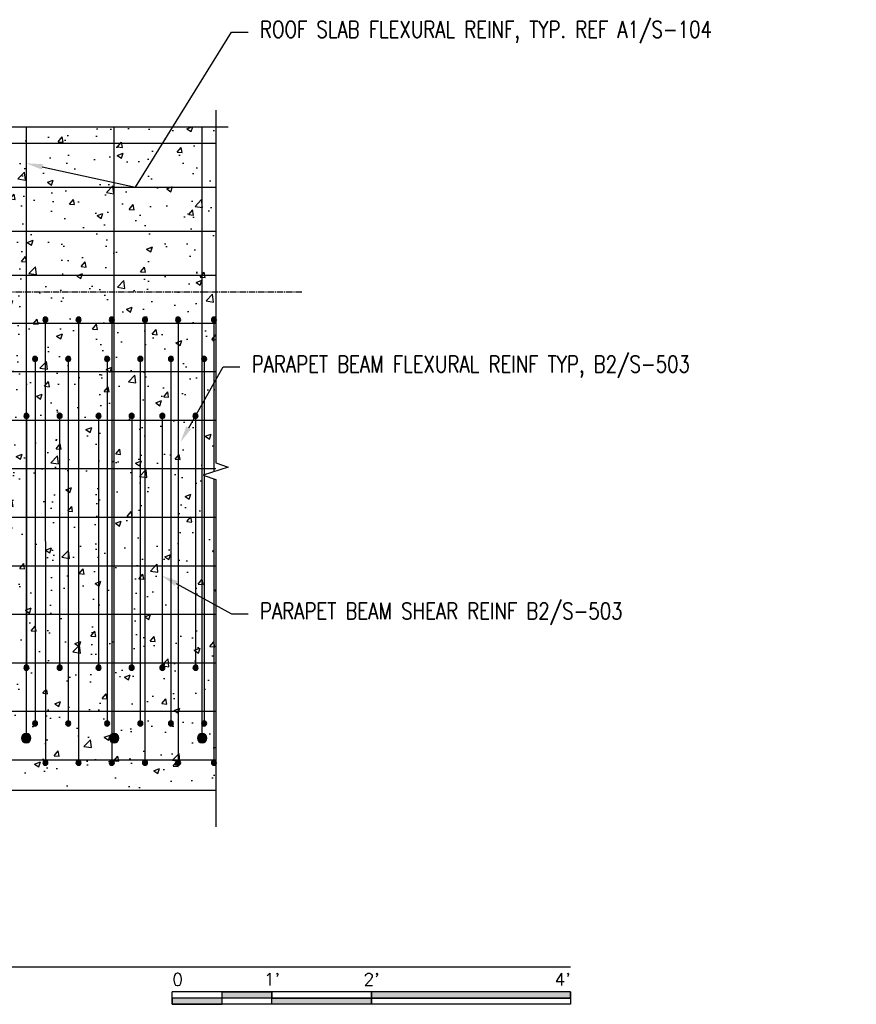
# Model space of a CAD drawing. Header units: inches. Extents: x 818 to 2209, y 105 to 919.
# Tile 125 of 127: x 1397 to 1498, y 780 to 898. Entities that reach past the tile are written whole.
import ezdxf
from ezdxf import colors
from ezdxf.entities.mleader import LeaderData, LeaderLine
from ezdxf.enums import TextEntityAlignment as Align
from ezdxf.math import Vec2, Vec3

# ---------------------------------------------------------------- set-up
doc = ezdxf.new("R2010")
doc.units = ezdxf.units.IN
doc.header["$MEASUREMENT"] = 0
doc.linetypes.add('CENTER2', pattern=[1.125, 0.75, -0.125, 0.125, -0.125])
for name, color, linetype in [('A-WALL-PATT', 8, 'Continuous'), ('S-ANNO-NOTE', 2, 'Continuous'), ('S-ANNO-SYMB', 2, 'Continuous'), ('S-BEAM', 13, 'Continuous'), ('S-DETL', 3, 'Continuous'), ('S-DETL-GENF', 3, 'Continuous'), ('S-DETL-MEDM', 3, 'Continuous'), ('S-DETL-WIDE', 5, 'Continuous'), ('S-GRID', 1, 'CENTER2')]:
    doc.layers.add(name, color=color, linetype=linetype)
doc.styles.add('Annotative', font='romans.shx', dxfattribs={"width": 0.8, "height": 0.125})
doc.styles.add('Arial', font='romans.shx', dxfattribs={"width": 0.8})
pattern_1 = [(50, (736.9485, -27.598), (7.172602, -0.62752), [0.75, -8.25]), (355, (736.9485, -27.598), (-1.387513, 7.52192), [0.6, -6.6]), (100.45144, (737.546, -27.65), (5.78509, 6.8944), [0.6374, -7.01142]), (46.1842, (736.9485, -25.598), (10.67241, -1.65519), [1.125, -12.375]), (96.6356, (737.838, -25.736), (9.34662, 9.74119), [0.9561, -10.51714]), (351.1842, (736.949, -25.598), (9.34662, 9.74119), [0.9, -9.9]), (21, (737.9485, -26.098), (5.96907, -4.02619), [0.75, -8.25]), (326, (737.9485, -26.098), (2.433153, 7.2515), [0.6, -6.6]), (71.45144, (738.446, -26.433), (8.402224, 3.22531), [0.6374, -7.01142]), (37.5, (736.9485, -27.5977), (0.1215986, 3.3289385), [0, -6.52, 0, -6.7, 0, -6.625]), (7.5, (736.9485, -27.5977), (2.630695, 3.944117), [0, -3.82, 0, -6.37, 0, -2.525]), (327.5, (734.7185, -27.5977), (5.3382244, -0.225549), [0, -2.5, 0, -7.8, 0, -10.35]), (317.5, (733.7185, -27.5977), (5.831862, 1.00105), [0, -3.25, 0, -5.18, 0, -7.35])]

# ---------------------------------------------------------------- blocks, each defined once
blk = doc.blocks.new('Reinforcing Bar Section_USACE - __5-599893-PILASTER INTERIOR THRU PARAPET BEAM _ ROOF SLAB')
at = {"layer": 'S-DETL-GENF'}
blk.add_hatch(color=256, dxfattribs=at).paths.add_polyline_path([(559.08, 836.21), (559.21, 836.24), (559.32, 836.32), (559.38, 836.45), (559.38, 836.59), (559.32, 836.71), (559.21, 836.8), (559.08, 836.83), (558.94, 836.8), (558.83, 836.71), (558.77, 836.59), (558.77, 836.45), (558.83, 836.32), (558.94, 836.24)])
for start, end in [(90, 270), (270, 90)]:
    blk.add_arc((559.08, 836.52), 0.312, start, end, dxfattribs=at)
blk = doc.blocks.new('Reinforcing Bar Section_USACE - __5-579027-PILASTER INTERIOR THRU PARAPET BEAM _ ROOF SLAB')
at = {"layer": 'S-DETL-GENF'}
blk.add_hatch(color=256, dxfattribs=at).paths.add_polyline_path([(559.08, 889.58), (559.21, 889.61), (559.32, 889.7), (559.38, 889.82), (559.38, 889.96), (559.32, 890.09), (559.21, 890.17), (559.08, 890.21), (558.94, 890.17), (558.83, 890.09), (558.77, 889.96), (558.77, 889.82), (558.83, 889.7), (558.94, 889.61)])
for start, end in [(90, 270), (270, 90)]:
    blk.add_arc((559.08, 889.89), 0.312, start, end, dxfattribs=at)
blk = doc.blocks.new('Reinforcing Bar Section_USACE - __9-1453024-PILASTER INTERIOR THRU PARAPET BEAM _ ROOF SLAB')
at = {"layer": 'S-DETL-GENF'}
blk.add_hatch(color=256, dxfattribs=at).paths.add_polyline_path([(544.16, 838.92), (544.4, 838.98), (544.6, 839.13), (544.71, 839.36), (544.71, 839.61), (544.6, 839.83), (544.4, 839.99), (544.16, 840.05), (543.92, 839.99), (543.72, 839.83), (543.61, 839.61), (543.61, 839.36), (543.72, 839.13), (543.92, 838.98)])
for start, end in [(90, 270), (270, 90)]:
    blk.add_arc((544.16, 839.48), 0.562, start, end, dxfattribs=at)
blk = doc.blocks.new('Break Line - Break Line-2019568-PILASTER INTERIOR THRU PARAPET BEAM _ ROOF SLAB')
at = {"layer": 'S-DETL-MEDM'}
for p, q in [((683.6, 915.14), (683.6, 872.64)), ((685.1, 872.14), (682.1, 871.14)), ((683.6, 872.64), (685.1, 872.14)), ((682.1, 871.14), (683.6, 870.64)), ((683.6, 870.64), (683.6, 828.79))]:
    blk.add_line(p, q, dxfattribs=at)
blk = doc.blocks.new('Break Line - Break Line-2019927-PILASTER INTERIOR THRU PARAPET BEAM _ ROOF SLAB')
at = {"layer": 'S-DETL-MEDM'}
blk.add_line((611.67, 913.14), (685.1, 913.14), dxfattribs=at)
blk = doc.blocks.new('Reinforcing Bar Section_USACE - __5-579027-PILASTER CORNER THRU PARAPET BEAM_ ROOF SLAB')
at = {"layer": 'S-DETL-GENF'}
blk.add_hatch(color=256, dxfattribs=at).paths.add_polyline_path([(293.08, 889.58), (293.21, 889.61), (293.32, 889.7), (293.38, 889.82), (293.38, 889.96), (293.32, 890.09), (293.21, 890.17), (293.08, 890.21), (292.94, 890.17), (292.83, 890.09), (292.77, 889.96), (292.77, 889.82), (292.83, 889.7), (292.94, 889.61)])
for start, end in [(90, 270), (270, 90)]:
    blk.add_arc((293.08, 889.89), 0.312, start, end, dxfattribs=at)
blk = doc.blocks.new('Reinforcing Bar Section_USACE - __5-599893-PILASTER CORNER THRU PARAPET BEAM_ ROOF SLAB')
at = {"layer": 'S-DETL-GENF'}
blk.add_hatch(color=256, dxfattribs=at).paths.add_polyline_path([(293.08, 836.21), (293.21, 836.24), (293.32, 836.32), (293.38, 836.45), (293.38, 836.59), (293.32, 836.71), (293.21, 836.8), (293.08, 836.83), (292.94, 836.8), (292.83, 836.71), (292.77, 836.59), (292.77, 836.45), (292.83, 836.32), (292.94, 836.24)])
for start, end in [(90, 270), (270, 90)]:
    blk.add_arc((293.08, 836.52), 0.312, start, end, dxfattribs=at)
blk = doc.blocks.new('*U76')
for points in [[(-2.625, -0.188), (-2.25, -0.188), (-2.25, -0.2344), (-2.625, -0.2344)], [(-1.5, -0.2344), (0, -0.2344), (0, -0.1875), (-1.5, -0.1875)], [(-3, -0.2812), (-2.625, -0.2812), (-2.625, -0.2344), (-3, -0.2344)], [(-2.25, -0.2349), (-1.5, -0.2349), (-1.5, -0.2812), (-2.25, -0.2812)]]:
    blk.add_hatch(color=256).paths.add_polyline_path(points)
for p, q in [((0, -0.1875), (-3, -0.1875)), ((-3, -0.2812), (-3, -0.1875)), ((-2.625, -0.2807), (-2.625, -0.188)), ((-2.25, -0.2812), (-2.25, -0.1885)), ((-1.5, -0.2812), (-1.5, -0.1885)), ((0, -0.1875), (0, -0.2812)), ((0, -0.2344), (-3, -0.2344)), ((0, -0.2812), (-3, -0.2812))]:
    blk.add_line(p, q)
at = {"flags": 128}
for points in [[(-2.625, -0.188), (-2.25, -0.188), (-2.25, -0.2344), (-2.625, -0.2344), (-2.625, -0.188)], [(-1.5, -0.2344), (0, -0.2344), (0, -0.1875), (-1.5, -0.1875), (-1.5, -0.2344)], [(-3, -0.2812), (-2.625, -0.2812), (-2.625, -0.2344), (-3, -0.2344), (-3, -0.2812)], [(-2.25, -0.2349), (-1.5, -0.2349), (-1.5, -0.2812), (-2.25, -0.2812), (-2.25, -0.2349)]]:
    blk.add_lwpolyline(points, close=True, dxfattribs=at)
at = {"style": 'Arial'}
blk.add_text('0', height=0.0937, dxfattribs=at).set_placement((-3, -0.0937), align=Align.MIDDLE_LEFT)
for s, p in [("1'", (-2.25, -0.0937)), ("2'", (-1.5, -0.0937))]:
    blk.add_text(s, height=0.09375, dxfattribs=at).set_placement(p, align=Align.MIDDLE_CENTER)
blk.add_text("4'", height=0.09375, dxfattribs=at).set_placement((0, -0.0937), align=Align.MIDDLE_RIGHT)
blk = doc.blocks.new('*U71')
at = {"linetype": 'Continuous', "lineweight": -3}
blk.add_line((1.125, 0.625), (13.5, 0.625), dxfattribs=at)
at = {"lineweight": -3, "style": 'Arial'}
blk.add_attdef('DRAWING_AREA_TITLE', text='', height=0.1875, dxfattribs=at).set_placement((1.3743, 0.6339), align=Align.BOTTOM_LEFT)
blk.add_attdef('X#', text='', height=0.1875, dxfattribs=at).set_placement((0.8125, 0.625), align=Align.MIDDLE_CENTER)
blk.add_attdef('SCALE:', text='', height=0.0938, dxfattribs=at).set_placement((1.3743, 0.5606), align=Align.TOP_LEFT)
blk = doc.blocks.new('*U113')
at = {"layer": 'S-DETL', "lineweight": -3}
blk.add_line((72.03, 0), (-72.03, 0), dxfattribs=at)
blk = doc.blocks.new('*U114')
at = {"color": 0, "linetype": 'ByBlock', "lineweight": -2, "transparency": 16777216}
for p in [(0, 0), (0, -5.84375), (0, -11.6875), (0, -17.53125), (0, -23.375), (0, -29.21875), (0, -35.0625), (0, -40.90625), (0, -46.75), (0, -52.59375)]:
    blk.add_blockref('*U113', p, dxfattribs=at)

msp = doc.modelspace()

# ---------------------------------------------------------------- hatches: boundary and pattern name
at = {"layer": 'A-WALL-PATT', "lineweight": -3}
h = msp.add_hatch(dxfattribs=at)
h.set_pattern_fill('AR-CONC', color=8, style=0)
h.set_pattern_definition(pattern_1)
h.paths.add_polyline_path([(1276.4983, 865.6082), (1420.5535, 865.6082), (1420.5535, 885.5398), (1348.6179, 885.5398), (1348.1179, 884.0398), (1347.1179, 887.0398), (1346.6179, 885.5398), (1276.4983, 885.5398), (1276.4983, 867.081)])
h.paths.add_polyline_path([(1274.9983, 888.687), (1274.9983, 889.4953), (1273.7579, 889.4953), (1273.7579, 888.687)])
h.paths.add_polyline_path([(1422.8739, 888.687), (1422.9724, 888.687), (1422.8739, 889.4953)])
h = msp.add_hatch(dxfattribs=at)
h.set_pattern_fill('AR-CONC', color=8, style=0)
h.set_pattern_definition(pattern_1)
h.paths.add_polyline_path([(1384.0259, 805.6082), (1420.5535, 805.6082), (1420.5535, 843.0422), (1419.0535, 843.5422), (1422.0535, 844.5422), (1420.5535, 845.0422), (1420.5535, 865.6082), (1384.0259, 865.6082), (1384.0259, 811.0451)])
h.paths.add_polyline_path([(1402.0259, 808.6082), (1401.8903, 808.6391), (1401.7816, 808.7259), (1401.7212, 808.8512), (1401.7212, 808.9902), (1401.7816, 809.1155), (1401.8903, 809.2022), (1402.0259, 809.2332), (1402.1615, 809.2022), (1402.2702, 809.1155), (1402.3306, 808.9902), (1402.3306, 808.8512), (1402.2702, 808.7259), (1402.1615, 808.6391)])
h.paths.add_polyline_path([(1398.0259, 808.6082), (1397.8903, 808.6391), (1397.7816, 808.7259), (1397.7212, 808.8512), (1397.7212, 808.9902), (1397.7816, 809.1155), (1397.8903, 809.2022), (1398.0259, 809.2332), (1398.1615, 809.2022), (1398.2702, 809.1155), (1398.3306, 808.9902), (1398.3306, 808.8512), (1398.2702, 808.7259), (1398.1615, 808.6391)])
h.paths.add_polyline_path([(1394.0259, 808.6082), (1393.8903, 808.6391), (1393.7816, 808.7259), (1393.7212, 808.8512), (1393.7212, 808.9902), (1393.7816, 809.1155), (1393.8903, 809.2022), (1394.0259, 809.2332), (1394.1615, 809.2022), (1394.2702, 809.1155), (1394.3306, 808.9902), (1394.3306, 808.8512), (1394.2702, 808.7259), (1394.1615, 808.6391)])
h.paths.add_polyline_path([(1410.0259, 808.6082), (1409.8903, 808.6391), (1409.7816, 808.7259), (1409.7212, 808.8512), (1409.7212, 808.9902), (1409.7816, 809.1155), (1409.8903, 809.2022), (1410.0259, 809.2332), (1410.1615, 809.2022), (1410.2702, 809.1155), (1410.3306, 808.9902), (1410.3306, 808.8512), (1410.2702, 808.7259), (1410.1615, 808.6391)])
h.paths.add_polyline_path([(1406.0259, 808.6082), (1405.8903, 808.6391), (1405.7816, 808.7259), (1405.7212, 808.8512), (1405.7212, 808.9902), (1405.7816, 809.1155), (1405.8903, 809.2022), (1406.0259, 809.2332), (1406.1615, 809.2022), (1406.2702, 809.1155), (1406.3306, 808.9902), (1406.3306, 808.8512), (1406.2702, 808.7259), (1406.1615, 808.6391)])
h.paths.add_polyline_path([(1414.0259, 808.6082), (1413.8903, 808.6391), (1413.7816, 808.7259), (1413.7212, 808.8512), (1413.7212, 808.9902), (1413.7816, 809.1155), (1413.8903, 809.2022), (1414.0259, 809.2332), (1414.1615, 809.2022), (1414.2702, 809.1155), (1414.3306, 808.9902), (1414.3306, 808.8512), (1414.2702, 808.7259), (1414.1615, 808.6391)])
h.paths.add_polyline_path([(1390.0259, 808.6082), (1389.8903, 808.6391), (1389.7816, 808.7259), (1389.7212, 808.8512), (1389.7212, 808.9902), (1389.7816, 809.1155), (1389.8903, 809.2022), (1390.0259, 809.2332), (1390.1615, 809.2022), (1390.2702, 809.1155), (1390.3306, 808.9902), (1390.3306, 808.8512), (1390.2702, 808.7259), (1390.1615, 808.6391)])
h.paths.add_polyline_path([(1386.0259, 808.6082), (1385.8903, 808.6391), (1385.7816, 808.7259), (1385.7212, 808.8512), (1385.7212, 808.9902), (1385.7816, 809.1155), (1385.8903, 809.2022), (1386.0259, 809.2332), (1386.1615, 809.2022), (1386.2702, 809.1155), (1386.3306, 808.9902), (1386.3306, 808.8512), (1386.2702, 808.7259), (1386.1615, 808.6391)])
h.paths.add_polyline_path([(1397.7085, 811.3229), (1397.4645, 811.3786), (1397.2687, 811.5347), (1397.1601, 811.7602), (1397.1601, 812.0106), (1397.2687, 812.2361), (1397.4645, 812.3922), (1397.7085, 812.4479), (1397.9526, 812.3922), (1398.1483, 812.2361), (1398.2569, 812.0106), (1398.2569, 811.7602), (1398.1483, 811.5347), (1397.9526, 811.3786)])
h.paths.add_polyline_path([(1387.1085, 811.3229), (1386.8645, 811.3786), (1386.6687, 811.5347), (1386.5601, 811.7602), (1386.5601, 812.0106), (1386.6687, 812.2361), (1386.8645, 812.3922), (1387.1085, 812.4479), (1387.3526, 812.3922), (1387.5483, 812.2361), (1387.6569, 812.0106), (1387.6569, 811.7602), (1387.5483, 811.5347), (1387.3526, 811.3786), (1387.1615, 811.335)])
h.paths.add_polyline_path([(1408.3085, 811.3229), (1408.0645, 811.3786), (1407.8687, 811.5347), (1407.7601, 811.7602), (1407.7601, 812.0106), (1407.8687, 812.2361), (1408.0645, 812.3922), (1408.3085, 812.4479), (1408.5526, 812.3922), (1408.7483, 812.2361), (1408.8569, 812.0106), (1408.8569, 811.7602), (1408.7483, 811.5347), (1408.5526, 811.3786)])
h.paths.add_polyline_path([(1418.9085, 811.3229), (1418.6645, 811.3786), (1418.4687, 811.5347), (1418.3601, 811.7602), (1418.3601, 812.0106), (1418.4687, 812.2361), (1418.6645, 812.3922), (1418.9085, 812.4479), (1419.1526, 812.3922), (1419.3483, 812.2361), (1419.4569, 812.0106), (1419.4569, 811.7602), (1419.3483, 811.5347), (1419.1526, 811.3786)])
h.paths.add_polyline_path([(1399.0259, 813.1082), (1398.8903, 813.1391), (1398.7816, 813.2259), (1398.7212, 813.3512), (1398.7212, 813.4902), (1398.7816, 813.6155), (1398.8903, 813.7022), (1399.0259, 813.7332), (1399.1615, 813.7022), (1399.2702, 813.6155), (1399.3306, 813.4902), (1399.3306, 813.3512), (1399.2702, 813.2259), (1399.1615, 813.1391)])
h.paths.add_polyline_path([(1395.0259, 813.1082), (1394.8903, 813.1391), (1394.7816, 813.2259), (1394.7212, 813.3512), (1394.7212, 813.4902), (1394.7816, 813.6155), (1394.8903, 813.7022), (1395.0259, 813.7332), (1395.1615, 813.7022), (1395.2702, 813.6155), (1395.3306, 813.4902), (1395.3306, 813.3512), (1395.2702, 813.2259), (1395.1615, 813.1391)])
h.paths.add_polyline_path([(1411.0259, 813.1082), (1410.8903, 813.1391), (1410.7816, 813.2259), (1410.7212, 813.3512), (1410.7212, 813.4902), (1410.7816, 813.6155), (1410.8903, 813.7022), (1411.0259, 813.7332), (1411.1615, 813.7022), (1411.2702, 813.6155), (1411.3306, 813.4902), (1411.3306, 813.3512), (1411.2702, 813.2259), (1411.1615, 813.1391)])
h.paths.add_polyline_path([(1391.0259, 813.1082), (1390.8903, 813.1391), (1390.7816, 813.2259), (1390.7212, 813.3512), (1390.7212, 813.4902), (1390.7816, 813.6155), (1390.8903, 813.7022), (1391.0259, 813.7332), (1391.1615, 813.7022), (1391.2702, 813.6155), (1391.3306, 813.4902), (1391.3306, 813.3512), (1391.2702, 813.2259), (1391.1615, 813.1391)])
h.paths.add_polyline_path([(1415.0259, 813.1082), (1414.8903, 813.1391), (1414.7816, 813.2259), (1414.7212, 813.3512), (1414.7212, 813.4902), (1414.7816, 813.6155), (1414.8903, 813.7022), (1415.0259, 813.7332), (1415.1615, 813.7022), (1415.2702, 813.6155), (1415.3306, 813.4902), (1415.3306, 813.3512), (1415.2702, 813.2259), (1415.1615, 813.1391)])
h.paths.add_polyline_path([(1407.0259, 813.1082), (1406.8903, 813.1391), (1406.7816, 813.2259), (1406.7212, 813.3512), (1406.7212, 813.4902), (1406.7816, 813.6155), (1406.8903, 813.7022), (1407.0259, 813.7332), (1407.1615, 813.7022), (1407.2702, 813.6155), (1407.3306, 813.4902), (1407.3306, 813.3512), (1407.2702, 813.2259), (1407.1615, 813.1391)])
h.paths.add_polyline_path([(1387.0259, 813.1082), (1386.8903, 813.1391), (1386.7816, 813.2259), (1386.7212, 813.3512), (1386.7212, 813.4902), (1386.7816, 813.6155), (1386.8903, 813.7022), (1387.0259, 813.7332), (1387.1615, 813.7022), (1387.2702, 813.6155), (1387.3306, 813.4902), (1387.3306, 813.3512), (1387.2702, 813.2259), (1387.1615, 813.1391)])
h.paths.add_polyline_path([(1403.0259, 813.1082), (1402.8903, 813.1391), (1402.7816, 813.2259), (1402.7212, 813.3512), (1402.7212, 813.4902), (1402.7816, 813.6155), (1402.8903, 813.7022), (1403.0259, 813.7332), (1403.1615, 813.7022), (1403.2702, 813.6155), (1403.3306, 813.4902), (1403.3306, 813.3512), (1403.2702, 813.2259), (1403.1615, 813.1391)])
h.paths.add_polyline_path([(1396.0259, 817.6082), (1395.8903, 817.6391), (1395.7816, 817.7259), (1395.7212, 817.8512), (1395.7212, 817.9902), (1395.7816, 818.1155), (1395.8903, 818.2022), (1396.0259, 818.2332), (1396.1615, 818.2022), (1396.2702, 818.1155), (1396.3306, 817.9902), (1396.3306, 817.8512), (1396.2702, 817.7259), (1396.1615, 817.6391)])
h.paths.add_polyline_path([(1400.0259, 817.6082), (1399.8903, 817.6391), (1399.7816, 817.7259), (1399.7212, 817.8512), (1399.7212, 817.9902), (1399.7816, 818.1155), (1399.8903, 818.2022), (1400.0259, 818.2332), (1400.1615, 818.2022), (1400.2702, 818.1155), (1400.3306, 817.9902), (1400.3306, 817.8512), (1400.2702, 817.7259), (1400.1615, 817.6391)])
h.paths.add_polyline_path([(1404.0259, 817.6082), (1403.8903, 817.6391), (1403.7816, 817.7259), (1403.7212, 817.8512), (1403.7212, 817.9902), (1403.7816, 818.1155), (1403.8903, 818.2022), (1404.0259, 818.2332), (1404.1615, 818.2022), (1404.2702, 818.1155), (1404.3306, 817.9902), (1404.3306, 817.8512), (1404.2702, 817.7259), (1404.1615, 817.6391)])
h.paths.add_polyline_path([(1416.0259, 817.6082), (1415.8903, 817.6391), (1415.7816, 817.7259), (1415.7212, 817.8512), (1415.7212, 817.9902), (1415.7816, 818.1155), (1415.8903, 818.2022), (1416.0259, 818.2332), (1416.1615, 818.2022), (1416.2702, 818.1155), (1416.3306, 817.9902), (1416.3306, 817.8512), (1416.2702, 817.7259), (1416.1615, 817.6391)])
h.paths.add_polyline_path([(1392.0259, 817.6082), (1391.8903, 817.6391), (1391.7816, 817.7259), (1391.7212, 817.8512), (1391.7212, 817.9902), (1391.7816, 818.1155), (1391.8903, 818.2022), (1392.0259, 818.2332), (1392.1615, 818.2022), (1392.2702, 818.1155), (1392.3306, 817.9902), (1392.3306, 817.8512), (1392.2702, 817.7259), (1392.1615, 817.6391)])
h.paths.add_polyline_path([(1388.0259, 817.6082), (1387.8903, 817.6391), (1387.7816, 817.7259), (1387.7212, 817.8512), (1387.7212, 817.9902), (1387.7816, 818.1155), (1387.8903, 818.2022), (1388.0259, 818.2332), (1388.1615, 818.2022), (1388.2702, 818.1155), (1388.3306, 817.9902), (1388.3306, 817.8512), (1388.2702, 817.7259), (1388.1615, 817.6391)])
h.paths.add_polyline_path([(1412.0259, 817.6082), (1411.8903, 817.6391), (1411.7816, 817.7259), (1411.7212, 817.8512), (1411.7212, 817.9902), (1411.7816, 818.1155), (1411.8903, 818.2022), (1412.0259, 818.2332), (1412.1615, 818.2022), (1412.2702, 818.1155), (1412.3306, 817.9902), (1412.3306, 817.8512), (1412.2702, 817.7259), (1412.1615, 817.6391)])
h.paths.add_polyline_path([(1408.0259, 817.6082), (1407.8903, 817.6391), (1407.7816, 817.7259), (1407.7212, 817.8512), (1407.7212, 817.9902), (1407.7816, 818.1155), (1407.8903, 818.2022), (1408.0259, 818.2332), (1408.1615, 818.2022), (1408.2702, 818.1155), (1408.3306, 817.9902), (1408.3306, 817.8512), (1408.2702, 817.7259), (1408.1615, 817.6391)])
h.paths.add_polyline_path([(1400.0259, 826.6082), (1399.8903, 826.6391), (1399.7816, 826.7259), (1399.7212, 826.8512), (1399.7212, 826.9902), (1399.7816, 827.1155), (1399.8903, 827.2022), (1400.0259, 827.2332), (1400.1615, 827.2022), (1400.2702, 827.1155), (1400.3306, 826.9902), (1400.3306, 826.8512), (1400.2702, 826.7259), (1400.1615, 826.6391)])
h.paths.add_polyline_path([(1396.0259, 826.6082), (1395.8903, 826.6391), (1395.7816, 826.7259), (1395.7212, 826.8512), (1395.7212, 826.9902), (1395.7816, 827.1155), (1395.8903, 827.2022), (1396.0259, 827.2332), (1396.1615, 827.2022), (1396.2702, 827.1155), (1396.3306, 826.9902), (1396.3306, 826.8512), (1396.2702, 826.7259), (1396.1615, 826.6391)])
h.paths.add_polyline_path([(1388.0259, 826.6082), (1387.8903, 826.6391), (1387.7816, 826.7259), (1387.7212, 826.8512), (1387.7212, 826.9902), (1387.7816, 827.1155), (1387.8903, 827.2022), (1388.0259, 827.2332), (1388.1615, 827.2022), (1388.2702, 827.1155), (1388.3306, 826.9902), (1388.3306, 826.8512), (1388.2702, 826.7259), (1388.1615, 826.6391)])
h.paths.add_polyline_path([(1392.0259, 826.6082), (1391.8903, 826.6391), (1391.7816, 826.7259), (1391.7212, 826.8512), (1391.7212, 826.9902), (1391.7816, 827.1155), (1391.8903, 827.2022), (1392.0259, 827.2332), (1392.1615, 827.2022), (1392.2702, 827.1155), (1392.3306, 826.9902), (1392.3306, 826.8512), (1392.2702, 826.7259), (1392.1615, 826.6391)])
h.paths.add_polyline_path([(1408.0259, 826.6082), (1407.8903, 826.6391), (1407.7816, 826.7259), (1407.7212, 826.8512), (1407.7212, 826.9902), (1407.7816, 827.1155), (1407.8903, 827.2022), (1408.0259, 827.2332), (1408.1615, 827.2022), (1408.2702, 827.1155), (1408.3306, 826.9902), (1408.3306, 826.8512), (1408.2702, 826.7259), (1408.1615, 826.6391)])
h.paths.add_polyline_path([(1404.0259, 826.6082), (1403.8903, 826.6391), (1403.7816, 826.7259), (1403.7212, 826.8512), (1403.7212, 826.9902), (1403.7816, 827.1155), (1403.8903, 827.2022), (1404.0259, 827.2332), (1404.1615, 827.2022), (1404.2702, 827.1155), (1404.3306, 826.9902), (1404.3306, 826.8512), (1404.2702, 826.7259), (1404.1615, 826.6391)])
h.paths.add_polyline_path([(1416.0259, 826.6082), (1415.8903, 826.6391), (1415.7816, 826.7259), (1415.7212, 826.8512), (1415.7212, 826.9902), (1415.7816, 827.1155), (1415.8903, 827.2022), (1416.0259, 827.2332), (1416.1615, 827.2022), (1416.2702, 827.1155), (1416.3306, 826.9902), (1416.3306, 826.8512), (1416.2702, 826.7259), (1416.1615, 826.6391)])
h.paths.add_polyline_path([(1412.0259, 826.6082), (1411.8903, 826.6391), (1411.7816, 826.7259), (1411.7212, 826.8512), (1411.7212, 826.9902), (1411.7816, 827.1155), (1411.8903, 827.2022), (1412.0259, 827.2332), (1412.1615, 827.2022), (1412.2702, 827.1155), (1412.3306, 826.9902), (1412.3306, 826.8512), (1412.2702, 826.7259), (1412.1615, 826.6391)])
h.paths.add_polyline_path([(1396.0259, 835.6082), (1395.8903, 835.6391), (1395.7816, 835.7259), (1395.7212, 835.8512), (1395.7212, 835.9902), (1395.7816, 836.1155), (1395.8903, 836.2022), (1396.0259, 836.2332), (1396.1615, 836.2022), (1396.2702, 836.1155), (1396.3306, 835.9902), (1396.3306, 835.8512), (1396.2702, 835.7259), (1396.1615, 835.6391)])
h.paths.add_polyline_path([(1400.0259, 835.6082), (1399.8903, 835.6391), (1399.7816, 835.7259), (1399.7212, 835.8512), (1399.7212, 835.9902), (1399.7816, 836.1155), (1399.8903, 836.2022), (1400.0259, 836.2332), (1400.1615, 836.2022), (1400.2702, 836.1155), (1400.3306, 835.9902), (1400.3306, 835.8512), (1400.2702, 835.7259), (1400.1615, 835.6391)])
h.paths.add_polyline_path([(1388.0259, 835.6082), (1387.8903, 835.6391), (1387.7816, 835.7259), (1387.7212, 835.8512), (1387.7212, 835.9902), (1387.7816, 836.1155), (1387.8903, 836.2022), (1388.0259, 836.2332), (1388.1615, 836.2022), (1388.2702, 836.1155), (1388.3306, 835.9902), (1388.3306, 835.8512), (1388.2702, 835.7259), (1388.1615, 835.6391)])
h.paths.add_polyline_path([(1412.0259, 835.6082), (1411.8903, 835.6391), (1411.7816, 835.7259), (1411.7212, 835.8512), (1411.7212, 835.9902), (1411.7816, 836.1155), (1411.8903, 836.2022), (1412.0259, 836.2332), (1412.1615, 836.2022), (1412.2702, 836.1155), (1412.3306, 835.9902), (1412.3306, 835.8512), (1412.2702, 835.7259), (1412.1615, 835.6391)])
h.paths.add_polyline_path([(1408.0259, 835.6082), (1407.8903, 835.6391), (1407.7816, 835.7259), (1407.7212, 835.8512), (1407.7212, 835.9902), (1407.7816, 836.1155), (1407.8903, 836.2022), (1408.0259, 836.2332), (1408.1615, 836.2022), (1408.2702, 836.1155), (1408.3306, 835.9902), (1408.3306, 835.8512), (1408.2702, 835.7259), (1408.1615, 835.6391)])
h.paths.add_polyline_path([(1392.0259, 835.6082), (1391.8903, 835.6391), (1391.7816, 835.7259), (1391.7212, 835.8512), (1391.7212, 835.9902), (1391.7816, 836.1155), (1391.8903, 836.2022), (1392.0259, 836.2332), (1392.1615, 836.2022), (1392.2702, 836.1155), (1392.3306, 835.9902), (1392.3306, 835.8512), (1392.2702, 835.7259), (1392.1615, 835.6391)])
h.paths.add_polyline_path([(1416.0259, 835.6082), (1415.8903, 835.6391), (1415.7816, 835.7259), (1415.7212, 835.8512), (1415.7212, 835.9902), (1415.7816, 836.1155), (1415.8903, 836.2022), (1416.0259, 836.2332), (1416.1615, 836.2022), (1416.2702, 836.1155), (1416.3306, 835.9902), (1416.3306, 835.8512), (1416.2702, 835.7259), (1416.1615, 835.6391)])
h.paths.add_polyline_path([(1404.0259, 835.6082), (1403.8903, 835.6391), (1403.7816, 835.7259), (1403.7212, 835.8512), (1403.7212, 835.9902), (1403.7816, 836.1155), (1403.8903, 836.2022), (1404.0259, 836.2332), (1404.1615, 836.2022), (1404.2702, 836.1155), (1404.3306, 835.9902), (1404.3306, 835.8512), (1404.2702, 835.7259), (1404.1615, 835.6391)])
h.paths.add_polyline_path([(1396.0259, 844.6082), (1395.8903, 844.6391), (1395.7816, 844.7259), (1395.7212, 844.8512), (1395.7212, 844.9902), (1395.7816, 845.1155), (1395.8903, 845.2022), (1396.0259, 845.2332), (1396.1615, 845.2022), (1396.2702, 845.1155), (1396.3306, 844.9902), (1396.3306, 844.8512), (1396.2702, 844.7259), (1396.1615, 844.6391)])
h.paths.add_polyline_path([(1400.0259, 844.6082), (1399.8903, 844.6391), (1399.7816, 844.7259), (1399.7212, 844.8512), (1399.7212, 844.9902), (1399.7816, 845.1155), (1399.8903, 845.2022), (1400.0259, 845.2332), (1400.1615, 845.2022), (1400.2702, 845.1155), (1400.3306, 844.9902), (1400.3306, 844.8512), (1400.2702, 844.7259), (1400.1615, 844.6391)])
h.paths.add_polyline_path([(1412.0259, 844.6082), (1411.8903, 844.6391), (1411.7816, 844.7259), (1411.7212, 844.8512), (1411.7212, 844.9902), (1411.7816, 845.1155), (1411.8903, 845.2022), (1412.0259, 845.2332), (1412.1615, 845.2022), (1412.2702, 845.1155), (1412.3306, 844.9902), (1412.3306, 844.8512), (1412.2702, 844.7259), (1412.1615, 844.6391)])
h.paths.add_polyline_path([(1392.0259, 844.6082), (1391.8903, 844.6391), (1391.7816, 844.7259), (1391.7212, 844.8512), (1391.7212, 844.9902), (1391.7816, 845.1155), (1391.8903, 845.2022), (1392.0259, 845.2332), (1392.1615, 845.2022), (1392.2702, 845.1155), (1392.3306, 844.9902), (1392.3306, 844.8512), (1392.2702, 844.7259), (1392.1615, 844.6391)])
h.paths.add_polyline_path([(1416.0259, 844.6082), (1415.8903, 844.6391), (1415.7816, 844.7259), (1415.7212, 844.8512), (1415.7212, 844.9902), (1415.7816, 845.1155), (1415.8903, 845.2022), (1416.0259, 845.2332), (1416.1615, 845.2022), (1416.2702, 845.1155), (1416.3306, 844.9902), (1416.3306, 844.8512), (1416.2702, 844.7259), (1416.1615, 844.6391)])
h.paths.add_polyline_path([(1404.0259, 844.6082), (1403.8903, 844.6391), (1403.7816, 844.7259), (1403.7212, 844.8512), (1403.7212, 844.9902), (1403.7816, 845.1155), (1403.8903, 845.2022), (1404.0259, 845.2332), (1404.1615, 845.2022), (1404.2702, 845.1155), (1404.3306, 844.9902), (1404.3306, 844.8512), (1404.2702, 844.7259), (1404.1615, 844.6391)])
h.paths.add_polyline_path([(1408.0259, 844.6082), (1407.8903, 844.6391), (1407.7816, 844.7259), (1407.7212, 844.8512), (1407.7212, 844.9902), (1407.7816, 845.1155), (1407.8903, 845.2022), (1408.0259, 845.2332), (1408.1615, 845.2022), (1408.2702, 845.1155), (1408.3306, 844.9902), (1408.3306, 844.8512), (1408.2702, 844.7259), (1408.1615, 844.6391)])
h.paths.add_polyline_path([(1388.0259, 844.6082), (1387.8903, 844.6391), (1387.7816, 844.7259), (1387.7212, 844.8512), (1387.7212, 844.9902), (1387.7816, 845.1155), (1387.8903, 845.2022), (1388.0259, 845.2332), (1388.1615, 845.2022), (1388.2702, 845.1155), (1388.3306, 844.9902), (1388.3306, 844.8512), (1388.2702, 844.7259), (1388.1615, 844.6391)])
h.paths.add_polyline_path([(1399.0259, 857.4832), (1398.8903, 857.5141), (1398.7816, 857.6009), (1398.7212, 857.7262), (1398.7212, 857.8652), (1398.7816, 857.9905), (1398.8903, 858.0772), (1399.0259, 858.1082), (1399.1615, 858.0772), (1399.2702, 857.9905), (1399.3306, 857.8652), (1399.3306, 857.7262), (1399.2702, 857.6009), (1399.1615, 857.5141)])
h.paths.add_polyline_path([(1395.0259, 857.4832), (1394.8903, 857.5141), (1394.7816, 857.6009), (1394.7212, 857.7262), (1394.7212, 857.8652), (1394.7816, 857.9905), (1394.8903, 858.0772), (1395.0259, 858.1082), (1395.1615, 858.0772), (1395.2702, 857.9905), (1395.3306, 857.8652), (1395.3306, 857.7262), (1395.2702, 857.6009), (1395.1615, 857.5141)])
h.paths.add_polyline_path([(1415.0259, 857.4832), (1414.8903, 857.5141), (1414.7816, 857.6009), (1414.7212, 857.7262), (1414.7212, 857.8652), (1414.7816, 857.9905), (1414.8903, 858.0772), (1415.0259, 858.1082), (1415.1615, 858.0772), (1415.2702, 857.9905), (1415.3306, 857.8652), (1415.3306, 857.7262), (1415.2702, 857.6009), (1415.1615, 857.5141)])
h.paths.add_polyline_path([(1391.0259, 857.4832), (1390.8903, 857.5141), (1390.7816, 857.6009), (1390.7212, 857.7262), (1390.7212, 857.8652), (1390.7816, 857.9905), (1390.8903, 858.0772), (1391.0259, 858.1082), (1391.1615, 858.0772), (1391.2702, 857.9905), (1391.3306, 857.8652), (1391.3306, 857.7262), (1391.2702, 857.6009), (1391.1615, 857.5141)])
h.paths.add_polyline_path([(1387.0259, 857.4832), (1386.8903, 857.5141), (1386.7816, 857.6009), (1386.7212, 857.7262), (1386.7212, 857.8652), (1386.7816, 857.9905), (1386.8903, 858.0772), (1387.0259, 858.1082), (1387.1615, 858.0772), (1387.2702, 857.9905), (1387.3306, 857.8652), (1387.3306, 857.7262), (1387.2702, 857.6009), (1387.1615, 857.5141)])
h.paths.add_polyline_path([(1411.0259, 857.4832), (1410.8903, 857.5141), (1410.7816, 857.6009), (1410.7212, 857.7262), (1410.7212, 857.8652), (1410.7816, 857.9905), (1410.8903, 858.0772), (1411.0259, 858.1082), (1411.1615, 858.0772), (1411.2702, 857.9905), (1411.3306, 857.8652), (1411.3306, 857.7262), (1411.2702, 857.6009), (1411.1615, 857.5141)])
h.paths.add_polyline_path([(1403.0259, 857.4832), (1402.8903, 857.5141), (1402.7816, 857.6009), (1402.7212, 857.7262), (1402.7212, 857.8652), (1402.7816, 857.9905), (1402.8903, 858.0772), (1403.0259, 858.1082), (1403.1615, 858.0772), (1403.2702, 857.9905), (1403.3306, 857.8652), (1403.3306, 857.7262), (1403.2702, 857.6009), (1403.1615, 857.5141)])
h.paths.add_polyline_path([(1407.0259, 857.4832), (1406.8903, 857.5141), (1406.7816, 857.6009), (1406.7212, 857.7262), (1406.7212, 857.8652), (1406.7816, 857.9905), (1406.8903, 858.0772), (1407.0259, 858.1082), (1407.1615, 858.0772), (1407.2702, 857.9905), (1407.3306, 857.8652), (1407.3306, 857.7262), (1407.2702, 857.6009), (1407.1615, 857.5141)])
h.paths.add_polyline_path([(1394.0259, 861.9832), (1393.8903, 862.0141), (1393.7816, 862.1009), (1393.7212, 862.2262), (1393.7212, 862.3652), (1393.7816, 862.4905), (1393.8903, 862.5772), (1394.0259, 862.6082), (1394.1615, 862.5772), (1394.2702, 862.4905), (1394.3306, 862.3652), (1394.3306, 862.2262), (1394.2702, 862.1009), (1394.1615, 862.0141)])
h.paths.add_polyline_path([(1398.0259, 861.9832), (1397.8903, 862.0141), (1397.7816, 862.1009), (1397.7212, 862.2262), (1397.7212, 862.3652), (1397.7816, 862.4905), (1397.8903, 862.5772), (1398.0259, 862.6082), (1398.1615, 862.5772), (1398.2702, 862.4905), (1398.3306, 862.3652), (1398.3306, 862.2262), (1398.2702, 862.1009), (1398.1615, 862.0141)])
h.paths.add_polyline_path([(1402.0259, 861.9832), (1401.8903, 862.0141), (1401.7816, 862.1009), (1401.7212, 862.2262), (1401.7212, 862.3652), (1401.7816, 862.4905), (1401.8903, 862.5772), (1402.0259, 862.6082), (1402.1615, 862.5772), (1402.2702, 862.4905), (1402.3306, 862.3652), (1402.3306, 862.2262), (1402.2702, 862.1009), (1402.1615, 862.0141)])
h.paths.add_polyline_path([(1390.0259, 861.9832), (1389.8903, 862.0141), (1389.7816, 862.1009), (1389.7212, 862.2262), (1389.7212, 862.3652), (1389.7816, 862.4905), (1389.8903, 862.5772), (1390.0259, 862.6082), (1390.1615, 862.5772), (1390.2702, 862.4905), (1390.3306, 862.3652), (1390.3306, 862.2262), (1390.2702, 862.1009), (1390.1615, 862.0141)])
h.paths.add_polyline_path([(1406.0259, 861.9832), (1405.8903, 862.0141), (1405.7816, 862.1009), (1405.7212, 862.2262), (1405.7212, 862.3652), (1405.7816, 862.4905), (1405.8903, 862.5772), (1406.0259, 862.6082), (1406.1615, 862.5772), (1406.2702, 862.4905), (1406.3306, 862.3652), (1406.3306, 862.2262), (1406.2702, 862.1009), (1406.1615, 862.0141)])
h.paths.add_polyline_path([(1386.0259, 861.9832), (1385.8903, 862.0141), (1385.7816, 862.1009), (1385.7212, 862.2262), (1385.7212, 862.3652), (1385.7816, 862.4905), (1385.8903, 862.5772), (1386.0259, 862.6082), (1386.1615, 862.5772), (1386.2702, 862.4905), (1386.3306, 862.3652), (1386.3306, 862.2262), (1386.2702, 862.1009), (1386.1615, 862.0141)])
h.paths.add_polyline_path([(1410.0259, 861.9832), (1409.8903, 862.0141), (1409.7816, 862.1009), (1409.7212, 862.2262), (1409.7212, 862.3652), (1409.7816, 862.4905), (1409.8903, 862.5772), (1410.0259, 862.6082), (1410.1615, 862.5772), (1410.2702, 862.4905), (1410.3306, 862.3652), (1410.3306, 862.2262), (1410.2702, 862.1009), (1410.1615, 862.0141)])
h.paths.add_polyline_path([(1414.0259, 861.9832), (1413.8903, 862.0141), (1413.7816, 862.1009), (1413.7212, 862.2262), (1413.7212, 862.3652), (1413.7816, 862.4905), (1413.8903, 862.5772), (1414.0259, 862.6082), (1414.1615, 862.5772), (1414.2702, 862.4905), (1414.3306, 862.3652), (1414.3306, 862.2262), (1414.2702, 862.1009), (1414.1615, 862.0141)])

# ---------------------------------------------------------------- linework, layer by layer
at = {"layer": 'S-BEAM', "lineweight": -3}
msp.add_line((1276.4983, 805.6082), (1420.5535, 805.6082), dxfattribs=at)
at = {"layer": 'S-DETL', "lineweight": -3}
for p, q in [((1397.687, 885.5398), (1397.687, 812.443)), ((1408.287, 885.5398), (1408.287, 812.443)), ((1418.887, 885.5398), (1418.887, 812.443)), ((1276.4983, 883.5398), (1420.5535, 883.5398)), ((1276.4983, 878.2398), (1420.5535, 878.2398)), ((1276.4983, 872.9398), (1420.5535, 872.9398)), ((1276.4983, 867.6398), (1420.5535, 867.6398))]:
    msp.add_line(p, q, dxfattribs=at)
at = {"layer": 'S-DETL-WIDE', "lineweight": -3}
for p, q in [((1399.9907, 862.2957), (1400.0259, 808.9207)), ((1404.0259, 862.2957), (1404.0259, 809.2332)), ((1408.0259, 862.2957), (1408.0259, 809.2332)), ((1412.0259, 862.2957), (1412.0259, 809.2332)), ((1416.0259, 862.2957), (1416.0259, 809.2332)), ((1420.3384, 862.2957), (1420.3384, 843.9705)), ((1398.7745, 857.5679), (1398.7745, 813.6485)), ((1402.7745, 857.5679), (1402.7745, 813.6485)), ((1407.4609, 857.5679), (1407.4609, 813.6485)), ((1411.4609, 857.5679), (1411.4609, 813.6485)), ((1415.1484, 857.5679), (1415.1484, 813.6485)), ((1419.1484, 857.5679), (1419.1484, 813.6485)), ((1397.7359, 850.7117), (1397.7372, 820.3679)), ((1401.7359, 850.7117), (1401.7372, 820.3679)), ((1406.4223, 850.7117), (1406.4236, 820.3679)), ((1410.4223, 850.7117), (1410.4236, 820.3679)), ((1414.1098, 850.7117), (1414.1111, 820.3679)), ((1418.1098, 850.7117), (1418.1111, 820.3679)), ((1420.3384, 843.1139), (1420.3384, 809.2332))]:
    msp.add_line(p, q, dxfattribs=at)
at = {"layer": 'S-GRID', "lineweight": -3}
msp.add_line((1430.9335, 865.6082), (1261.3194, 865.6082), dxfattribs=at)

# ---------------------------------------------------------------- block references
msp.add_blockref('*U114', (1348.5259, 861.8367))
at = {"layer": 'S-ANNO-SYMB', "lineweight": -3, "xscale": 16, "yscale": 16, "zscale": 16}
for name, p in [('*U71', (1247.3194, 774.3143)), ('*U76', (1463.3194, 784.3143))]:
    msp.add_blockref(name, p, dxfattribs=at)
at = {"layer": 'S-DETL-GENF', "lineweight": -3}
for name, p in [('Break Line - Break Line-2019568-PILASTER INTERIOR THRU PARAPET BEAM _ ROOF SLAB', (736.9485, -27.5977)), ('Break Line - Break Line-2019927-PILASTER INTERIOR THRU PARAPET BEAM _ ROOF SLAB', (736.9485, -27.5977)), ('Reinforcing Bar Section_USACE - __5-579027-PILASTER CORNER THRU PARAPET BEAM_ ROOF SLAB', (1105.6971, -32.3256)), ('Reinforcing Bar Section_USACE - __5-579027-PILASTER CORNER THRU PARAPET BEAM_ ROOF SLAB', (1109.6971, -32.3256)), ('Reinforcing Bar Section_USACE - __5-579027-PILASTER CORNER THRU PARAPET BEAM_ ROOF SLAB', (1114.3835, -32.3256)), ('Reinforcing Bar Section_USACE - __5-579027-PILASTER CORNER THRU PARAPET BEAM_ ROOF SLAB', (1118.3835, -32.3256)), ('Reinforcing Bar Section_USACE - __5-579027-PILASTER CORNER THRU PARAPET BEAM_ ROOF SLAB', (1122.071, -32.3256)), ('Reinforcing Bar Section_USACE - __5-579027-PILASTER CORNER THRU PARAPET BEAM_ ROOF SLAB', (1126.071, -32.3256)), ('Reinforcing Bar Section_USACE - __5-579027-PILASTER CORNER THRU PARAPET BEAM_ ROOF SLAB', (1104.6585, -39.1817)), ('Reinforcing Bar Section_USACE - __5-579027-PILASTER CORNER THRU PARAPET BEAM_ ROOF SLAB', (1108.6585, -39.1817)), ('Reinforcing Bar Section_USACE - __5-579027-PILASTER CORNER THRU PARAPET BEAM_ ROOF SLAB', (1113.3449, -39.1817)), ('Reinforcing Bar Section_USACE - __5-579027-PILASTER CORNER THRU PARAPET BEAM_ ROOF SLAB', (1117.3449, -39.1817)), ('Reinforcing Bar Section_USACE - __5-579027-PILASTER CORNER THRU PARAPET BEAM_ ROOF SLAB', (1121.0324, -39.1817)), ('Reinforcing Bar Section_USACE - __5-579027-PILASTER CORNER THRU PARAPET BEAM_ ROOF SLAB', (1125.0324, -39.1817)), ('Reinforcing Bar Section_USACE - __5-599893-PILASTER CORNER THRU PARAPET BEAM_ ROOF SLAB', (1104.6598, -16.1505)), ('Reinforcing Bar Section_USACE - __5-599893-PILASTER CORNER THRU PARAPET BEAM_ ROOF SLAB', (1108.6598, -16.1505)), ('Reinforcing Bar Section_USACE - __5-599893-PILASTER CORNER THRU PARAPET BEAM_ ROOF SLAB', (1113.3462, -16.1505)), ('Reinforcing Bar Section_USACE - __5-599893-PILASTER CORNER THRU PARAPET BEAM_ ROOF SLAB', (1117.3462, -16.1505)), ('Reinforcing Bar Section_USACE - __5-599893-PILASTER CORNER THRU PARAPET BEAM_ ROOF SLAB', (1121.0337, -16.1505)), ('Reinforcing Bar Section_USACE - __5-599893-PILASTER CORNER THRU PARAPET BEAM_ ROOF SLAB', (1125.0337, -16.1505)), ('Reinforcing Bar Section_USACE - __5-599893-PILASTER CORNER THRU PARAPET BEAM_ ROOF SLAB', (1105.6971, -22.8699)), ('Reinforcing Bar Section_USACE - __5-599893-PILASTER CORNER THRU PARAPET BEAM_ ROOF SLAB', (1109.6971, -22.8699)), ('Reinforcing Bar Section_USACE - __5-599893-PILASTER CORNER THRU PARAPET BEAM_ ROOF SLAB', (1114.3835, -22.8699)), ('Reinforcing Bar Section_USACE - __5-599893-PILASTER CORNER THRU PARAPET BEAM_ ROOF SLAB', (1118.3835, -22.8699)), ('Reinforcing Bar Section_USACE - __5-599893-PILASTER CORNER THRU PARAPET BEAM_ ROOF SLAB', (1122.071, -22.8699)), ('Reinforcing Bar Section_USACE - __5-599893-PILASTER CORNER THRU PARAPET BEAM_ ROOF SLAB', (1126.071, -22.8699)), ('Reinforcing Bar Section_USACE - __9-1453024-PILASTER INTERIOR THRU PARAPET BEAM _ ROOF SLAB', (853.5485, -27.5977)), ('Reinforcing Bar Section_USACE - __9-1453024-PILASTER INTERIOR THRU PARAPET BEAM _ ROOF SLAB', (864.1485, -27.5977)), ('Reinforcing Bar Section_USACE - __9-1453024-PILASTER INTERIOR THRU PARAPET BEAM _ ROOF SLAB', (874.7485, -27.5977))]:
    msp.add_blockref(name, p, dxfattribs=at)
at = {"layer": 'S-DETL-GENF', "lineweight": -3, "rotation": 180}
for name, p in [('Reinforcing Bar Section_USACE - __5-599893-PILASTER INTERIOR THRU PARAPET BEAM _ ROOF SLAB', (1959.1033, 1698.8141)), ('Reinforcing Bar Section_USACE - __5-599893-PILASTER INTERIOR THRU PARAPET BEAM _ ROOF SLAB', (1963.1033, 1698.8141)), ('Reinforcing Bar Section_USACE - __5-599893-PILASTER INTERIOR THRU PARAPET BEAM _ ROOF SLAB', (1967.1033, 1698.8141)), ('Reinforcing Bar Section_USACE - __5-599893-PILASTER INTERIOR THRU PARAPET BEAM _ ROOF SLAB', (1971.1033, 1698.8141)), ('Reinforcing Bar Section_USACE - __5-599893-PILASTER INTERIOR THRU PARAPET BEAM _ ROOF SLAB', (1975.1033, 1698.8141)), ('Reinforcing Bar Section_USACE - __5-599893-PILASTER INTERIOR THRU PARAPET BEAM _ ROOF SLAB', (1979.4158, 1698.8141)), ('Reinforcing Bar Section_USACE - __5-579027-PILASTER INTERIOR THRU PARAPET BEAM _ ROOF SLAB', (1959.1033, 1698.8141)), ('Reinforcing Bar Section_USACE - __5-579027-PILASTER INTERIOR THRU PARAPET BEAM _ ROOF SLAB', (1963.1033, 1698.8141)), ('Reinforcing Bar Section_USACE - __5-579027-PILASTER INTERIOR THRU PARAPET BEAM _ ROOF SLAB', (1967.1033, 1698.8141)), ('Reinforcing Bar Section_USACE - __5-579027-PILASTER INTERIOR THRU PARAPET BEAM _ ROOF SLAB', (1971.1033, 1698.8141)), ('Reinforcing Bar Section_USACE - __5-579027-PILASTER INTERIOR THRU PARAPET BEAM _ ROOF SLAB', (1975.1033, 1698.8141)), ('Reinforcing Bar Section_USACE - __5-579027-PILASTER INTERIOR THRU PARAPET BEAM _ ROOF SLAB', (1979.4158, 1698.8141))]:
    msp.add_blockref(name, p, dxfattribs=at)

# ---------------------------------------------------------------- leaders
at = {"layer": 'S-ANNO-NOTE', "lineweight": -3}
ml = msp.add_multileader_mtext('Standard', dxfattribs=at)
ml.set_content('ROOF SLAB FLEXURAL REINF, TYP. REF A1/S-104', color=256, style='Annotative')
ml.set_leader_properties(color=1, linetype='ByLayer', lineweight=-1)
ml.build(insert=Vec2(0, 0))
ml.multileader.update_dxf_attribs({"text_right_attachment_type": 3, "dogleg_length": 0.125, "arrow_head_size": 2, "scale": 16})
ctx = ml.context
ctx.base_point, ctx.scale, ctx.char_height, ctx.arrow_head_size, ctx.landing_gap_size, ctx.plane_origin = Vec3(1424.4522, 896.9353), 16, 2, 2, 1.44, Vec3(1397.687, 881.1369)
ctx.right_attachment = 3
notes = []
notes.append((ctx, [(0, (1, 1, 0), (1422.4522, 896.9353), (1, 0), 2, [(1, [(1397.687, 881.1369), (1410.8685, 878.2398)], 0, [])])]))
ctx.mtext.insert, ctx.mtext.width, ctx.mtext.flow_direction = Vec3(1425.8922, 898.2686), 34.644616, 5
ml = msp.add_multileader_mtext('Standard', dxfattribs=at)
ml.set_content('PARAPET BEAM FLEXURAL REINF TYP, B2/S-503', color=256, style='Annotative')
ml.set_leader_properties(color=1, linetype='ByLayer', lineweight=-1)
ml.build(insert=Vec2(0, 0))
ml.multileader.update_dxf_attribs({"text_right_attachment_type": 3, "dogleg_length": 0.125, "arrow_head_size": 2, "scale": 16})
ctx = ml.context
ctx.base_point, ctx.scale, ctx.char_height, ctx.arrow_head_size, ctx.landing_gap_size, ctx.plane_origin = Vec3(1423.4522, 856.6088), 16, 2, 2, 1.44, Vec3(1396.687, 857.5015)
ctx.right_attachment = 3
notes.append((ctx, [(0, (1, 1, 0), (1421.4522, 856.6088), (1, 0), 2, [(1, [(1416.3018, 847.5396)], 0, [])])]))
ctx.mtext.insert, ctx.mtext.width, ctx.mtext.flow_direction = Vec3(1424.8922, 857.9421), 34.644616, 5
ml = msp.add_multileader_mtext('Standard', dxfattribs=at)
ml.set_content('PARAPET BEAM SHEAR REINF B2/S-503', color=256, style='Annotative')
ml.set_leader_properties(color=1, linetype='ByLayer', lineweight=-1)
ml.build(insert=Vec2(0, 0))
ml.multileader.update_dxf_attribs({"text_right_attachment_type": 3, "dogleg_length": 0.125, "arrow_head_size": 2, "scale": 16})
ctx = ml.context
ctx.base_point, ctx.scale, ctx.char_height, ctx.arrow_head_size, ctx.landing_gap_size, ctx.plane_origin = Vec3(1424.4522, 826.8655), 16, 2, 2, 1.44, Vec3(1397.687, 841.2325)
ctx.right_attachment = 3
notes.append((ctx, [(0, (1, 1, 0), (1422.4522, 826.8655), (1, 0), 2, [(1, [(1414.0259, 831.4766)], 0, [])])]))
ctx.mtext.insert, ctx.mtext.width, ctx.mtext.flow_direction = Vec3(1425.8922, 828.1989), 34.644616, 5
for ctx, leaders in notes:
    for number, flags, end, landing, length, lines in leaders:
        leader = LeaderData()
        leader.index, (leader.has_last_leader_line, leader.has_dogleg_vector, leader.attachment_direction) = number, flags
        leader.last_leader_point, leader.dogleg_vector, leader.dogleg_length = Vec3(end), Vec3(landing), length
        for number, points, colour, breaks in lines:
            line = LeaderLine()
            line.index, line.vertices, line.color, line.breaks = number, Vec3.list(points), colors.encode_raw_color(colour), breaks
            leader.lines.append(line)
        ctx.leaders.append(leader)

doc.saveas('drawing.dxf')
